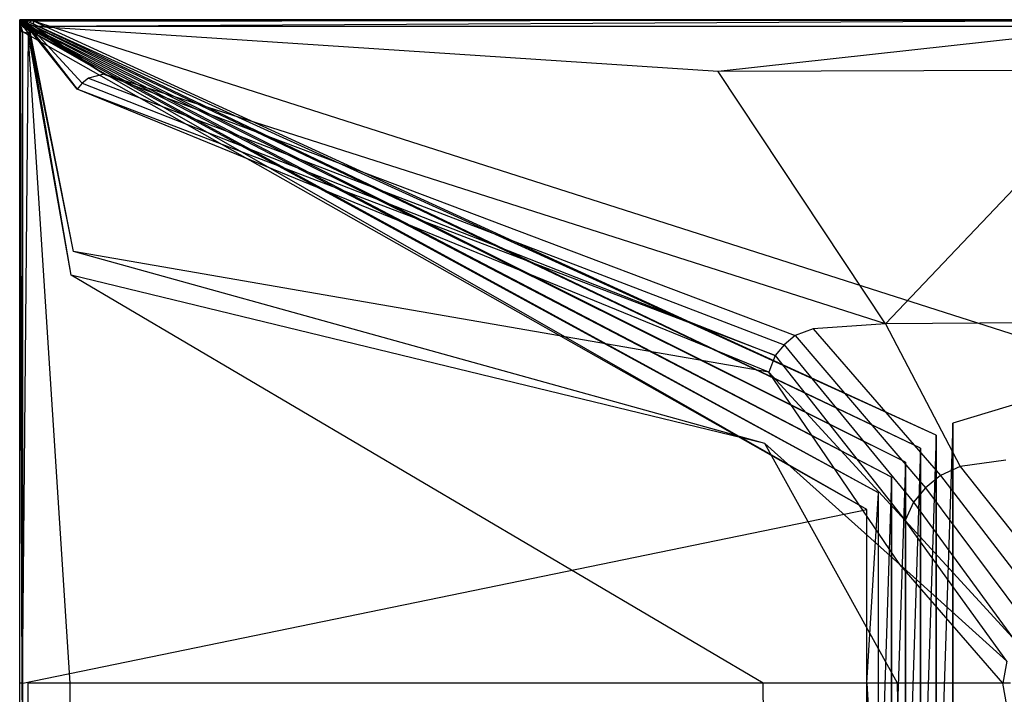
# Model space of a CAD drawing. Extents: x 0 to 1.5, y -0.9 to 0.
# Tile 2 of 16: x 0 to 0.67, y -0.46 to 0. Entities that reach past the tile are written whole.
import ezdxf

# ---------------------------------------------------------------- set-up
doc = ezdxf.new("R2010")
doc.units = 0
doc.layers.add('L1_GRUPPE_28___REPLACEMTFOREMPT', color=7, linetype='CONTINUOUS')

msp = doc.modelspace()

# ---------------------------------------------------------------- linework, layer by layer
at = {"layer": 'L1_GRUPPE_28___REPLACEMTFOREMPT', "color": 8}
for points, invisible_edges in [([(0, 0, 0.039093), (0.001664, 0, 0.002333), (0, 0, 0.002333), (0, 0, 0.039093)], 13), ([(0.001664, 0, 0.002333), (0, 0, 0.039093), (0.001664, 0, 0.039093), (0.001664, 0, 0.002333)], 14), ([(0, -0.001223, 0.039093), (0, 0, 0.002333), (0, -0.001321, 0.002333), (0, -0.001223, 0.039093)], 13), ([(0, 0, 0.002333), (0, -0.001223, 0.039093), (0, 0, 0.039093), (0, 0, 0.002333)], 14), ([(0, 0, 0.001448), (0.003373, -0.004302, 0.001448), (0, -0.001321, 0.001448), (0, 0, 0.001448)], 13), ([(0.003373, -0.004302, 0.001448), (0, 0, 0.001448), (0.004258, -0.003235, 0.001448), (0.003373, -0.004302, 0.001448)], 14), ([(0.001664, 0, 0.001448), (0.004258, -0.003235, 0.001448), (0, 0, 0.001448), (0.001664, 0, 0.001448)], 13), ([(0, 0, 0.002333), (0, -0.001321, 0.001448), (0, -0.001321, 0.002333), (0, 0, 0.002333)], 13), ([(0, -0.001321, 0.001448), (0, 0, 0.002333), (0, 0, 0.001448), (0, -0.001321, 0.001448)], 14), ([(0, 0, 0.039093), (0, -0.001223, 0.039093), (0, -0.001221, 0.039749), (0, 0, 0.039093)], 14), ([(0.000658, -0.000496, 0.039749), (0, 0, 0.039093), (0, -0.001221, 0.039749), (0.000658, -0.000496, 0.039749)], 14), ([(0, 0, 0.002333), (0.001664, 0, 0.001448), (0, 0, 0.001448), (0, 0, 0.002333)], 13), ([(0.001664, 0, 0.001448), (0, 0, 0.002333), (0.001664, 0, 0.002333), (0.001664, 0, 0.001448)], 14), ([(0.000658, -0.000496, 0.039749), (0.001664, 0, 0.039093), (0, 0, 0.039093), (0.000658, -0.000496, 0.039749)], 14), ([(0.001764, -0.001383, 0.039882), (0.001664, 0, 0.039749), (0.000658, -0.000496, 0.039749), (0.001764, -0.001383, 0.039882)], 14), ([(0.001664, 0, 0.039749), (0.001664, 0, 0.039093), (0.000658, -0.000496, 0.039749), (0.001664, 0, 0.039749)], 14), ([(0.001664, 0, 0.039093), (0.002267, 0, 0.002333), (0.001664, 0, 0.002333), (0.001664, 0, 0.039093)], 13), ([(0.002267, 0, 0.002333), (0.001664, 0, 0.039093), (0.002267, 0, 0.039093), (0.002267, 0, 0.002333)], 14), ([(0.001874, -0.00072, 0.039882), (0.001664, 0, 0.039749), (0.001764, -0.001383, 0.039882), (0.001874, -0.00072, 0.039882)], 14), ([(0.001874, -0.00072, 0.039882), (0.002267, 0, 0.039749), (0.001664, 0, 0.039749), (0.001874, -0.00072, 0.039882)], 13), ([(0.002267, 0, 0.001448), (0.005321, -0.002346, 0.001448), (0.001664, 0, 0.001448), (0.002267, 0, 0.001448)], 13), ([(0.004258, -0.003235, 0.001448), (0.001664, 0, 0.001448), (0.005321, -0.002346, 0.001448), (0.004258, -0.003235, 0.001448)], 14), ([(0.001664, 0, 0.002333), (0.002267, 0, 0.001448), (0.001664, 0, 0.001448), (0.001664, 0, 0.002333)], 13), ([(0.002267, 0, 0.001448), (0.001664, 0, 0.002333), (0.002267, 0, 0.002333), (0.002267, 0, 0.001448)], 14), ([(0.001664, 0, 0.039749), (0.002267, 0, 0.039093), (0.001664, 0, 0.039093), (0.001664, 0, 0.039749)], 13), ([(0.002267, 0, 0.039093), (0.001664, 0, 0.039749), (0.002267, 0, 0.039749), (0.002267, 0, 0.039093)], 14), ([(0.002267, 0, 0.039749), (0.001874, -0.00072, 0.039882), (0.00241, -0.000661, 0.039882), (0.002267, 0, 0.039749)], 14), ([(0.002267, 0, 0.039749), (0.009294, 0, 0.039093), (0.002267, 0, 0.039093), (0.002267, 0, 0.039749)], 13), ([(0.009294, 0, 0.039093), (0.002267, 0, 0.039749), (0.009294, 0, 0.039749), (0.009294, 0, 0.039093)], 14), ([(0.00241, -0.000661, 0.039882), (0.009294, 0, 0.039749), (0.002267, 0, 0.039749), (0.00241, -0.000661, 0.039882)], 13), ([(0.005321, -0.002346, 0.001448), (0.002267, 0, 0.001448), (0.006424, -0.00175, 0.001448), (0.005321, -0.002346, 0.001448)], 14), ([(0.009294, 0, 0.001448), (0.006424, -0.00175, 0.001448), (0.002267, 0, 0.001448), (0.009294, 0, 0.001448)], 13), ([(0.002267, 0, 0.002333), (0.009294, 0, 0.001448), (0.002267, 0, 0.001448), (0.002267, 0, 0.002333)], 13), ([(0.009294, 0, 0.001448), (0.002267, 0, 0.002333), (0.009294, 0, 0.002333), (0.009294, 0, 0.001448)], 14), ([(0.002267, 0, 0.039093), (0.009294, 0, 0.002333), (0.002267, 0, 0.002333), (0.002267, 0, 0.039093)], 13), ([(0.009294, 0, 0.002333), (0.002267, 0, 0.039093), (0.009294, 0, 0.039093), (0.009294, 0, 0.002333)], 14), ([(0.009294, 0, 0.039749), (0.00241, -0.000661, 0.039882), (0.009227, -0.000563, 0.03987), (0.009294, 0, 0.039749)], 14), ([(0.006424, -0.00175, 0.001448), (0.009294, 0, 0.001448), (0.009391, -0.001098, 0.001448), (0.006424, -0.00175, 0.001448)], 14), ([(0.749998, -0.000541, 0.039575), (0.009294, 0, 0.039749), (0.009227, -0.000563, 0.03987), (0.749998, -0.000541, 0.039575)], 13), ([(0.009294, 0, 0.002333), (0.749998, 0, 0.038807), (0.749998, 0, 0.001945), (0.009294, 0, 0.002333)], 13), ([(0.749998, 0, 0.038807), (0.009294, 0, 0.002333), (0.009294, 0, 0.039093), (0.749998, 0, 0.038807)], 14), ([(0.009294, 0, 0.039749), (0.749998, -0.000541, 0.039575), (0.749998, 0, 0.039466), (0.009294, 0, 0.039749)], 14), ([(0.749998, 0, 0.00106), (0.009391, -0.001098, 0.001448), (0.009294, 0, 0.001448), (0.749998, 0, 0.00106)], 13), ([(0.009294, 0, 0.001448), (0.749998, 0, 0.001945), (0.749998, 0, 0.00106), (0.009294, 0, 0.001448)], 13), ([(0.749998, 0, 0.001945), (0.009294, 0, 0.001448), (0.009294, 0, 0.002333), (0.749998, 0, 0.001945)], 14), ([(0.009294, 0, 0.039093), (0.749998, 0, 0.039466), (0.749998, 0, 0.038807), (0.009294, 0, 0.039093)], 13), ([(0.749998, 0, 0.039466), (0.009294, 0, 0.039093), (0.009294, 0, 0.039749), (0.749998, 0, 0.039466)], 14), ([(0.009391, -0.001098, 0.001448), (0.749998, 0, 0.00106), (0.749998, -0.001098, 0.00106), (0.009391, -0.001098, 0.001448)], 14), ([(0.001173, -0.001431, 0.039882), (0.000658, -0.000496, 0.039749), (0, -0.001221, 0.039749), (0.001173, -0.001431, 0.039882)], 14), ([(0.00088, -0.002284, 0.039882), (0, -0.001221, 0.039749), (0, -0.002151, 0.039749), (0.00088, -0.002284, 0.039882)], 14), ([(0.001173, -0.001431, 0.039882), (0, -0.001221, 0.039749), (0.00088, -0.002284, 0.039882), (0.001173, -0.001431, 0.039882)], 14), ([(0, -0.001221, 0.039749), (0, -0.002151, 0.039093), (0, -0.002151, 0.039749), (0, -0.001221, 0.039749)], 13), ([(0, -0.002151, 0.039093), (0, -0.001221, 0.039749), (0, -0.001223, 0.039093), (0, -0.002151, 0.039093)], 14), ([(0, -0.001223, 0.039093), (0, -0.002151, 0.002333), (0, -0.002151, 0.039093), (0, -0.001223, 0.039093)], 13), ([(0, -0.002151, 0.002333), (0, -0.001223, 0.039093), (0, -0.001321, 0.002333), (0, -0.002151, 0.002333)], 14), ([(0, -0.001321, 0.001448), (0.002784, -0.005401, 0.001448), (0, -0.002151, 0.001448), (0, -0.001321, 0.001448)], 13), ([(0.002784, -0.005401, 0.001448), (0, -0.001321, 0.001448), (0.003373, -0.004302, 0.001448), (0.002784, -0.005401, 0.001448)], 14), ([(0, -0.001321, 0.002333), (0, -0.002151, 0.001448), (0, -0.002151, 0.002333), (0, -0.001321, 0.002333)], 13), ([(0, -0.002151, 0.001448), (0, -0.001321, 0.002333), (0, -0.001321, 0.001448), (0, -0.002151, 0.001448)], 14), ([(0, -0.002151, 0.039093), (0, -0.008195, 0.002333), (0, -0.008195, 0.039093), (0, -0.002151, 0.039093)], 13), ([(0, -0.008195, 0.002333), (0, -0.002151, 0.039093), (0, -0.002151, 0.002333), (0, -0.008195, 0.002333)], 14), ([(0.000752, -0.00814, 0.03987), (0, -0.002151, 0.039749), (0, -0.008195, 0.039749), (0.000752, -0.00814, 0.03987)], 13), ([(0, -0.002151, 0.039749), (0.000752, -0.00814, 0.03987), (0.00088, -0.002284, 0.039882), (0, -0.002151, 0.039749)], 14), ([(0, -0.002151, 0.001448), (0.002229, -0.008281, 0.001448), (0, -0.008195, 0.001448), (0, -0.002151, 0.001448)], 13), ([(0.002229, -0.008281, 0.001448), (0, -0.002151, 0.001448), (0.002784, -0.005401, 0.001448), (0.002229, -0.008281, 0.001448)], 14), ([(0, -0.002151, 0.002333), (0, -0.008195, 0.001448), (0, -0.008195, 0.002333), (0, -0.002151, 0.002333)], 13), ([(0, -0.008195, 0.001448), (0, -0.002151, 0.002333), (0, -0.002151, 0.001448), (0, -0.008195, 0.001448)], 14), ([(0, -0.002151, 0.039749), (0, -0.008195, 0.039093), (0, -0.008195, 0.039749), (0, -0.002151, 0.039749)], 13), ([(0, -0.008195, 0.039093), (0, -0.002151, 0.039749), (0, -0.002151, 0.039093), (0, -0.008195, 0.039093)], 14), ([(0.001764, -0.001383, 0.039882), (0.000658, -0.000496, 0.039749), (0.001173, -0.001431, 0.039882), (0.001764, -0.001383, 0.039882)], 14), ([(0.005742, -0.009108, 0.040813), (0.00088, -0.002284, 0.039882), (0.000752, -0.00814, 0.03987), (0.005742, -0.009108, 0.040813)], 13), ([(0.006349, -0.007665, 0.040918), (0.001173, -0.001431, 0.039882), (0.00088, -0.002284, 0.039882), (0.006349, -0.007665, 0.040918)], 14), ([(0.00088, -0.002284, 0.039882), (0.005742, -0.009108, 0.040813), (0.006349, -0.007665, 0.040918), (0.00088, -0.002284, 0.039882)], 14), ([(0.006766, -0.006928, 0.040918), (0.001764, -0.001383, 0.039882), (0.001173, -0.001431, 0.039882), (0.006766, -0.006928, 0.040918)], 14), ([(0.006766, -0.006928, 0.040918), (0.001173, -0.001431, 0.039882), (0.006349, -0.007665, 0.040918), (0.006766, -0.006928, 0.040918)], 14), ([(0.007391, -0.006297, 0.040918), (0.001874, -0.00072, 0.039882), (0.001764, -0.001383, 0.039882), (0.007391, -0.006297, 0.040918)], 14), ([(0.007391, -0.006297, 0.040918), (0.001764, -0.001383, 0.039882), (0.006766, -0.006928, 0.040918), (0.007391, -0.006297, 0.040918)], 14), ([(0.008022, -0.005767, 0.040918), (0.00241, -0.000661, 0.039882), (0.001874, -0.00072, 0.039882), (0.008022, -0.005767, 0.040918)], 14), ([(0.008022, -0.005767, 0.040918), (0.001874, -0.00072, 0.039882), (0.007391, -0.006297, 0.040918), (0.008022, -0.005767, 0.040918)], 14), ([(0.002784, -0.005401, 0.001448), (0.574112, -0.332226, 0.00106), (0.002229, -0.008281, 0.001448), (0.002784, -0.005401, 0.001448)], 13), ([(0.009227, -0.000563, 0.03987), (0.00241, -0.000661, 0.039882), (0.00876, -0.005347, 0.040918), (0.009227, -0.000563, 0.03987)], 14), ([(0.00876, -0.005347, 0.040918), (0.00241, -0.000661, 0.039882), (0.008022, -0.005767, 0.040918), (0.00876, -0.005347, 0.040918)], 14), ([(0.003373, -0.004302, 0.001448), (0.582174, -0.320949, 0.00106), (0.002784, -0.005401, 0.001448), (0.003373, -0.004302, 0.001448)], 13), ([(0.574112, -0.332226, 0.00106), (0.002784, -0.005401, 0.001448), (0.582174, -0.320949, 0.00106), (0.574112, -0.332226, 0.00106)], 14), ([(0.004258, -0.003235, 0.001448), (0.590955, -0.310226, 0.00106), (0.003373, -0.004302, 0.001448), (0.004258, -0.003235, 0.001448)], 13), ([(0.582174, -0.320949, 0.00106), (0.003373, -0.004302, 0.001448), (0.590955, -0.310226, 0.00106), (0.582174, -0.320949, 0.00106)], 14), ([(0.005321, -0.002346, 0.001448), (0.600417, -0.3001, 0.00106), (0.004258, -0.003235, 0.001448), (0.005321, -0.002346, 0.001448)], 13), ([(0.590955, -0.310226, 0.00106), (0.004258, -0.003235, 0.001448), (0.600417, -0.3001, 0.00106), (0.590955, -0.310226, 0.00106)], 14), ([(0.006424, -0.00175, 0.001448), (0.61052, -0.290617, 0.00106), (0.005321, -0.002346, 0.001448), (0.006424, -0.00175, 0.001448)], 13), ([(0.600417, -0.3001, 0.00106), (0.005321, -0.002346, 0.001448), (0.61052, -0.290617, 0.00106), (0.600417, -0.3001, 0.00106)], 14), ([(0.009391, -0.001098, 0.001448), (0.62122, -0.281816, 0.00106), (0.006424, -0.00175, 0.001448), (0.009391, -0.001098, 0.001448)], 13), ([(0.61052, -0.290617, 0.00106), (0.006424, -0.00175, 0.001448), (0.62122, -0.281816, 0.00106), (0.61052, -0.290617, 0.00106)], 14), ([(0.038989, -0.047144, 0.037391), (0.007391, -0.006297, 0.040918), (0.006766, -0.006928, 0.040918), (0.038989, -0.047144, 0.037391)], 13), ([(0.042409, -0.043116, 0.037393), (0.008022, -0.005767, 0.040918), (0.007391, -0.006297, 0.040918), (0.042409, -0.043116, 0.037393)], 13), ([(0.007391, -0.006297, 0.040918), (0.038989, -0.047144, 0.037391), (0.042409, -0.043116, 0.037393), (0.007391, -0.006297, 0.040918)], 14), ([(0.057021, -0.036957, 0.037415), (0.00876, -0.005347, 0.040918), (0.008022, -0.005767, 0.040918), (0.057021, -0.036957, 0.037415)], 14), ([(0.008022, -0.005767, 0.040918), (0.042409, -0.043116, 0.037393), (0.046634, -0.039628, 0.03739), (0.008022, -0.005767, 0.040918)], 14), ([(0.057021, -0.036957, 0.037415), (0.008022, -0.005767, 0.040918), (0.046634, -0.039628, 0.03739), (0.057021, -0.036957, 0.037415)], 14), ([(0.010101, -0.004734, 0.040814), (0.009227, -0.000563, 0.03987), (0.00876, -0.005347, 0.040918), (0.010101, -0.004734, 0.040814)], 14), ([(0.057021, -0.036957, 0.037415), (0.010101, -0.004734, 0.040814), (0.00876, -0.005347, 0.040918), (0.057021, -0.036957, 0.037415)], 14), ([(0.749998, -0.000541, 0.039575), (0.009227, -0.000563, 0.03987), (0.010101, -0.004734, 0.040814), (0.749998, -0.000541, 0.039575)], 14), ([(0.62122, -0.281816, 0.00106), (0.009391, -0.001098, 0.001448), (0.632471, -0.273736, 0.00106), (0.62122, -0.281816, 0.00106)], 14), ([(0.749998, -0.238006, 0.00106), (0.632471, -0.273736, 0.00106), (0.009391, -0.001098, 0.001448), (0.749998, -0.238006, 0.00106)], 14), ([(0.749998, -0.238006, 0.00106), (0.009391, -0.001098, 0.001448), (0.749998, -0.001098, 0.00106), (0.749998, -0.238006, 0.00106)], 14), ([(0.749998, -0.000541, 0.039575), (0.010101, -0.004734, 0.040814), (0.749998, -0.004525, 0.040426), (0.749998, -0.000541, 0.039575)], 14), ([(0.749998, -0.004525, 0.040426), (0.010101, -0.004734, 0.040814), (0.473488, -0.035036, 0.036991), (0.749998, -0.004525, 0.040426)], 14), ([(0.473488, -0.035036, 0.036991), (0.010101, -0.004734, 0.040814), (0.057021, -0.036957, 0.037415), (0.473488, -0.035036, 0.036991)], 14), ([(0.749998, -0.004525, 0.040426), (0.473488, -0.035036, 0.036991), (0.749998, -0.034205, 0.036989), (0.749998, -0.004525, 0.040426)], 14), ([(0.001683, -0.449995, 0.03987), (0.000752, -0.00814, 0.03987), (0, -0.008195, 0.039749), (0.001683, -0.449995, 0.03987)], 14), ([(0.001683, -0.449995, 0.03987), (0, -0.008195, 0.039749), (0, -0.449995, 0.039749), (0.001683, -0.449995, 0.03987)], 14), ([(0, -0.008195, 0.039093), (0, -0.449995, 0.002333), (0, -0.449995, 0.039092), (0, -0.008195, 0.039093)], 13), ([(0, -0.449995, 0.002333), (0, -0.008195, 0.039093), (0, -0.008195, 0.002333), (0, -0.449995, 0.002333)], 14), ([(0, -0.008195, 0.001448), (0.002229, -0.449995, 0.001448), (0, -0.449995, 0.001448), (0, -0.008195, 0.001448)], 13), ([(0.002229, -0.449995, 0.001448), (0, -0.008195, 0.001448), (0.002229, -0.008281, 0.001448), (0.002229, -0.449995, 0.001448)], 14), ([(0, -0.008195, 0.002333), (0, -0.449995, 0.001448), (0, -0.449995, 0.002333), (0, -0.008195, 0.002333)], 13), ([(0, -0.449995, 0.001448), (0, -0.008195, 0.002333), (0, -0.008195, 0.001448), (0, -0.449995, 0.001448)], 14), ([(0, -0.008195, 0.039749), (0, -0.449995, 0.039092), (0, -0.449995, 0.039749), (0, -0.008195, 0.039749)], 13), ([(0, -0.449995, 0.039092), (0, -0.008195, 0.039749), (0, -0.008195, 0.039093), (0, -0.449995, 0.039092)], 14), ([(0.005742, -0.009108, 0.040813), (0.000752, -0.00814, 0.03987), (0.001683, -0.449995, 0.03987), (0.005742, -0.009108, 0.040813)], 14), ([(0.005742, -0.009108, 0.040813), (0.001683, -0.449995, 0.03987), (0.005734, -0.449995, 0.040813), (0.005742, -0.009108, 0.040813)], 14), ([(0.574112, -0.332226, 0.00106), (0.002229, -0.449995, 0.001448), (0.002229, -0.008281, 0.001448), (0.574112, -0.332226, 0.00106)], 13), ([(0.034251, -0.449995, 0.037314), (0.005742, -0.009108, 0.040813), (0.005734, -0.449995, 0.040813), (0.034251, -0.449995, 0.037314)], 14), ([(0.0349, -0.173375, 0.037315), (0.006349, -0.007665, 0.040918), (0.005742, -0.009108, 0.040813), (0.0349, -0.173375, 0.037315)], 14), ([(0.0349, -0.173375, 0.037315), (0.005742, -0.009108, 0.040813), (0.034251, -0.449995, 0.037314), (0.0349, -0.173375, 0.037315)], 14), ([(0.03653, -0.15716, 0.037378), (0.006766, -0.006928, 0.040918), (0.006349, -0.007665, 0.040918), (0.03653, -0.15716, 0.037378)], 14), ([(0.03653, -0.15716, 0.037378), (0.006349, -0.007665, 0.040918), (0.0349, -0.173375, 0.037315), (0.03653, -0.15716, 0.037378)], 14), ([(0.038989, -0.047144, 0.037391), (0.006766, -0.006928, 0.040918), (0.03653, -0.15716, 0.037378), (0.038989, -0.047144, 0.037391)], 14), ([(0.518148, -0.220516, 0.033723), (0.046634, -0.039628, 0.03739), (0.042409, -0.043116, 0.037393), (0.518148, -0.220516, 0.033723)], 13), ([(0.525699, -0.214278, 0.033718), (0.057021, -0.036957, 0.037415), (0.046634, -0.039628, 0.03739), (0.525699, -0.214278, 0.033718)], 13), ([(0.046634, -0.039628, 0.03739), (0.518148, -0.220516, 0.033723), (0.525699, -0.214278, 0.033718), (0.046634, -0.039628, 0.03739)], 14), ([(0.586894, -0.206317, 0.033794), (0.473488, -0.035036, 0.036991), (0.057021, -0.036957, 0.037415), (0.586894, -0.206317, 0.033794)], 14), ([(0.057021, -0.036957, 0.037415), (0.525699, -0.214278, 0.033718), (0.53774, -0.209556, 0.033778), (0.057021, -0.036957, 0.037415)], 14), ([(0.586894, -0.206317, 0.033794), (0.057021, -0.036957, 0.037415), (0.53774, -0.209556, 0.033778), (0.586894, -0.206317, 0.033794)], 14), ([(0.749998, -0.034205, 0.036989), (0.473488, -0.035036, 0.036991), (0.586894, -0.206317, 0.033794), (0.749998, -0.034205, 0.036989)], 14), ([(0.749998, -0.034205, 0.036989), (0.586894, -0.206317, 0.033794), (0.749998, -0.204899, 0.03379), (0.749998, -0.034205, 0.036989)], 14), ([(0.512099, -0.227699, 0.033719), (0.042409, -0.043116, 0.037393), (0.038989, -0.047144, 0.037391), (0.512099, -0.227699, 0.033719)], 13), ([(0.042409, -0.043116, 0.037393), (0.512099, -0.227699, 0.033719), (0.518148, -0.220516, 0.033723), (0.042409, -0.043116, 0.037393)], 14), ([(0.507792, -0.238998, 0.033709), (0.038989, -0.047144, 0.037391), (0.03653, -0.15716, 0.037378), (0.507792, -0.238998, 0.033709)], 14), ([(0.512099, -0.227699, 0.033719), (0.038989, -0.047144, 0.037391), (0.507792, -0.238998, 0.033709), (0.512099, -0.227699, 0.033719)], 14), ([(0.505085, -0.287439, 0.033671), (0.03653, -0.15716, 0.037378), (0.0349, -0.173375, 0.037315), (0.505085, -0.287439, 0.033671)], 14), ([(0.507792, -0.238998, 0.033709), (0.03653, -0.15716, 0.037378), (0.505085, -0.287439, 0.033671), (0.507792, -0.238998, 0.033709)], 14), ([(0.503922, -0.449995, 0.033667), (0.0349, -0.173375, 0.037315), (0.034251, -0.449995, 0.037314), (0.503922, -0.449995, 0.033667)], 14), ([(0.505085, -0.287439, 0.033671), (0.0349, -0.173375, 0.037315), (0.503922, -0.449995, 0.033667), (0.505085, -0.287439, 0.033671)], 14), ([(0.637521, -0.302948, 0.031303), (0.586894, -0.206317, 0.033794), (0.53774, -0.209556, 0.033778), (0.637521, -0.302948, 0.031303)], 13), ([(0.749998, -0.204899, 0.03379), (0.586894, -0.206317, 0.033794), (0.668413, -0.298706, 0.031361), (0.749998, -0.204899, 0.03379)], 14), ([(0.586894, -0.206317, 0.033794), (0.637521, -0.302948, 0.031303), (0.668413, -0.298706, 0.031361), (0.586894, -0.206317, 0.033794)], 14), ([(0.62401, -0.309219, 0.031216), (0.53774, -0.209556, 0.033778), (0.525699, -0.214278, 0.033718), (0.62401, -0.309219, 0.031216)], 13), ([(0.53774, -0.209556, 0.033778), (0.62401, -0.309219, 0.031216), (0.637521, -0.302948, 0.031303), (0.53774, -0.209556, 0.033778)], 14), ([(0.613938, -0.317595, 0.031223), (0.525699, -0.214278, 0.033718), (0.518148, -0.220516, 0.033723), (0.613938, -0.317595, 0.031223)], 13), ([(0.525699, -0.214278, 0.033718), (0.613938, -0.317595, 0.031223), (0.62401, -0.309219, 0.031216), (0.525699, -0.214278, 0.033718)], 14), ([(0.605865, -0.327156, 0.031217), (0.518148, -0.220516, 0.033723), (0.512099, -0.227699, 0.033719), (0.605865, -0.327156, 0.031217)], 13), ([(0.518148, -0.220516, 0.033723), (0.605865, -0.327156, 0.031217), (0.613938, -0.317595, 0.031223), (0.518148, -0.220516, 0.033723)], 14), ([(0.600159, -0.339628, 0.031211), (0.512099, -0.227699, 0.033719), (0.507792, -0.238998, 0.033709), (0.600159, -0.339628, 0.031211)], 13), ([(0.512099, -0.227699, 0.033719), (0.600159, -0.339628, 0.031211), (0.605865, -0.327156, 0.031217), (0.512099, -0.227699, 0.033719)], 14), ([(0.596651, -0.36945, 0.031192), (0.507792, -0.238998, 0.033709), (0.505085, -0.287439, 0.033671), (0.596651, -0.36945, 0.031192)], 14), ([(0.600159, -0.339628, 0.031211), (0.507792, -0.238998, 0.033709), (0.596651, -0.36945, 0.031192), (0.600159, -0.339628, 0.031211)], 14), ([(0.632471, -0.626255, 0.00106), (0.632471, -0.273736, 0.00106), (0.749998, -0.238006, 0.00106), (0.632471, -0.626255, 0.00106)], 10), ([(0.632471, -0.626255, 0.00106), (0.749998, -0.238006, 0.00106), (0.749998, -0.661985, 0.00106), (0.632471, -0.626255, 0.00106)], 13), ([(0.62122, -0.618174, 0.00106), (0.62122, -0.281816, 0.00106), (0.632471, -0.273736, 0.00106), (0.62122, -0.618174, 0.00106)], 10), ([(0.62122, -0.618174, 0.00106), (0.632471, -0.273736, 0.00106), (0.632471, -0.626255, 0.00106), (0.62122, -0.618174, 0.00106)], 13), ([(0.61052, -0.609374, 0.00106), (0.61052, -0.290617, 0.00106), (0.62122, -0.281816, 0.00106), (0.61052, -0.609374, 0.00106)], 10), ([(0.61052, -0.609374, 0.00106), (0.62122, -0.281816, 0.00106), (0.62122, -0.618174, 0.00106), (0.61052, -0.609374, 0.00106)], 13), ([(0.595032, -0.449995, 0.031187), (0.505085, -0.287439, 0.033671), (0.503922, -0.449995, 0.033667), (0.595032, -0.449995, 0.031187)], 14), ([(0.596651, -0.36945, 0.031192), (0.505085, -0.287439, 0.033671), (0.595032, -0.449995, 0.031187), (0.596651, -0.36945, 0.031192)], 14), ([(0.600417, -0.59989, 0.00106), (0.600417, -0.3001, 0.00106), (0.61052, -0.290617, 0.00106), (0.600417, -0.59989, 0.00106)], 10), ([(0.600417, -0.59989, 0.00106), (0.61052, -0.290617, 0.00106), (0.61052, -0.609374, 0.00106), (0.600417, -0.59989, 0.00106)], 13), ([(0.590955, -0.589765, 0.00106), (0.590955, -0.310226, 0.00106), (0.600417, -0.3001, 0.00106), (0.590955, -0.589765, 0.00106)], 10), ([(0.590955, -0.589765, 0.00106), (0.600417, -0.3001, 0.00106), (0.600417, -0.59989, 0.00106), (0.590955, -0.589765, 0.00106)], 13), ([(0.716267, -0.376553, 0.029351), (0.668413, -0.298706, 0.031361), (0.637521, -0.302948, 0.031303), (0.716267, -0.376553, 0.029351)], 13), ([(0.701435, -0.383951, 0.029246), (0.637521, -0.302948, 0.031303), (0.62401, -0.309219, 0.031216), (0.701435, -0.383951, 0.029246)], 13), ([(0.637521, -0.302948, 0.031303), (0.701435, -0.383951, 0.029246), (0.716267, -0.376553, 0.029351), (0.637521, -0.302948, 0.031303)], 14), ([(0.582174, -0.579041, 0.00106), (0.582174, -0.320949, 0.00106), (0.590955, -0.310226, 0.00106), (0.582174, -0.579041, 0.00106)], 10), ([(0.582174, -0.579041, 0.00106), (0.590955, -0.310226, 0.00106), (0.590955, -0.589765, 0.00106), (0.582174, -0.579041, 0.00106)], 13), ([(0.689491, -0.394447, 0.029246), (0.62401, -0.309219, 0.031216), (0.613938, -0.317595, 0.031223), (0.689491, -0.394447, 0.029246)], 13), ([(0.62401, -0.309219, 0.031216), (0.689491, -0.394447, 0.029246), (0.701435, -0.383951, 0.029246), (0.62401, -0.309219, 0.031216)], 14), ([(0.679637, -0.405643, 0.029246), (0.613938, -0.317595, 0.031223), (0.605865, -0.327156, 0.031217), (0.679637, -0.405643, 0.029246)], 13), ([(0.613938, -0.317595, 0.031223), (0.679637, -0.405643, 0.029246), (0.689491, -0.394447, 0.029246), (0.613938, -0.317595, 0.031223)], 14), ([(0.582174, -0.320949, 0.00106), (0.574114, -0.449995, 0.00106), (0.574112, -0.332226, 0.00106), (0.582174, -0.320949, 0.00106)], 13), ([(0.582174, -0.579041, 0.00106), (0.574114, -0.449995, 0.00106), (0.582174, -0.320949, 0.00106), (0.582174, -0.579041, 0.00106)], 13), ([(0.002229, -0.449995, 0.001448), (0.574112, -0.332226, 0.00106), (0.574114, -0.449995, 0.00106), (0.002229, -0.449995, 0.001448)], 14), ([(0.672868, -0.419038, 0.029246), (0.605865, -0.327156, 0.031217), (0.600159, -0.339628, 0.031211), (0.672868, -0.419038, 0.029246)], 13), ([(0.605865, -0.327156, 0.031217), (0.672868, -0.419038, 0.029246), (0.679637, -0.405643, 0.029246), (0.605865, -0.327156, 0.031217)], 14), ([(0.668986, -0.434933, 0.029246), (0.600159, -0.339628, 0.031211), (0.596651, -0.36945, 0.031192), (0.668986, -0.434933, 0.029246)], 14), ([(0.672868, -0.419038, 0.029246), (0.600159, -0.339628, 0.031211), (0.668986, -0.434933, 0.029246), (0.672868, -0.419038, 0.029246)], 14), ([(0.666299, -0.449995, 0.029246), (0.596651, -0.36945, 0.031192), (0.595032, -0.449995, 0.031187), (0.666299, -0.449995, 0.029246)], 14), ([(0.668986, -0.434933, 0.029246), (0.596651, -0.36945, 0.031192), (0.666299, -0.449995, 0.029246), (0.668986, -0.434933, 0.029246)], 14), ([(0.671574, -0.449995, 0.029142), (0.668986, -0.434933, 0.029246), (0.666299, -0.449995, 0.029246), (0.671574, -0.449995, 0.029142)], 13), ([(0.001683, -0.449995, 0.03987), (0, -0.891804, 0.038689), (0.000752, -0.891859, 0.038811), (0.001683, -0.449995, 0.03987)], 14), ([(0.001683, -0.449995, 0.03987), (0, -0.449995, 0.039749), (0, -0.891804, 0.038689), (0.001683, -0.449995, 0.03987)], 14), ([(0, -0.449995, 0.039749), (0, -0.891804, 0.038033), (0, -0.891804, 0.038689), (0, -0.449995, 0.039749)], 13), ([(0, -0.891804, 0.038033), (0, -0.449995, 0.039749), (0, -0.449995, 0.039092), (0, -0.891804, 0.038033)], 14), ([(0, -0.449995, 0.039092), (0, -0.891804, 0.001274), (0, -0.891804, 0.038033), (0, -0.449995, 0.039092)], 13), ([(0, -0.891804, 0.001274), (0, -0.449995, 0.039092), (0, -0.449995, 0.002333), (0, -0.891804, 0.001274)], 14), ([(0.002229, -0.449995, 0.001448), (0, -0.891804, 0.000388), (0, -0.449995, 0.001448), (0.002229, -0.449995, 0.001448)], 13), ([(0, -0.891804, 0.000388), (0.002229, -0.449995, 0.001448), (0.002229, -0.891717, 0.000388), (0, -0.891804, 0.000388)], 14), ([(0, -0.449995, 0.002333), (0, -0.891804, 0.000388), (0, -0.891804, 0.001274), (0, -0.449995, 0.002333)], 13), ([(0, -0.891804, 0.000388), (0, -0.449995, 0.002333), (0, -0.449995, 0.001448), (0, -0.891804, 0.000388)], 14), ([(0.005742, -0.890891, 0.039753), (0.001683, -0.449995, 0.03987), (0.000752, -0.891859, 0.038811), (0.005742, -0.890891, 0.039753)], 14), ([(0.005742, -0.890891, 0.039753), (0.005734, -0.449995, 0.040813), (0.001683, -0.449995, 0.03987), (0.005742, -0.890891, 0.039753)], 14), ([(0.574114, -0.449995, 0.00106), (0.574112, -0.567765, 0.00106), (0.002229, -0.449995, 0.001448), (0.574114, -0.449995, 0.00106)], 14), ([(0.574112, -0.567765, 0.00106), (0.002229, -0.891717, 0.000388), (0.002229, -0.449995, 0.001448), (0.574112, -0.567765, 0.00106)], 14), ([(0.034251, -0.449995, 0.037314), (0.005734, -0.449995, 0.040813), (0.005742, -0.890891, 0.039753), (0.034251, -0.449995, 0.037314)], 14), ([(0.0349, -0.726615, 0.037315), (0.034251, -0.449995, 0.037314), (0.005742, -0.890891, 0.039753), (0.0349, -0.726615, 0.037315)], 14), ([(0.503922, -0.449995, 0.033667), (0.034251, -0.449995, 0.037314), (0.0349, -0.726615, 0.037315), (0.503922, -0.449995, 0.033667)], 14), ([(0.505085, -0.612552, 0.033671), (0.503922, -0.449995, 0.033667), (0.0349, -0.726615, 0.037315), (0.505085, -0.612552, 0.033671)], 14), ([(0.595032, -0.449995, 0.031187), (0.503922, -0.449995, 0.033667), (0.505085, -0.612552, 0.033671), (0.595032, -0.449995, 0.031187)], 14), ([(0.596651, -0.53054, 0.031192), (0.595032, -0.449995, 0.031187), (0.505085, -0.612552, 0.033671), (0.596651, -0.53054, 0.031192)], 14), ([(0.574114, -0.449995, 0.00106), (0.582174, -0.579041, 0.00106), (0.574112, -0.567765, 0.00106), (0.574114, -0.449995, 0.00106)], 10), ([(0.666299, -0.449995, 0.029246), (0.595032, -0.449995, 0.031187), (0.596651, -0.53054, 0.031192), (0.666299, -0.449995, 0.029246)], 14), ([(0.668986, -0.465058, 0.029246), (0.666299, -0.449995, 0.029246), (0.596651, -0.53054, 0.031192), (0.668986, -0.465058, 0.029246)], 14), ([(0.668986, -0.465058, 0.029246), (0.671574, -0.449995, 0.029142), (0.666299, -0.449995, 0.029246), (0.668986, -0.465058, 0.029246)], 13)]:
    msp.add_3dface(points, dxfattribs=dict(at, invisible_edges=invisible_edges))

doc.saveas('drawing.dxf')
